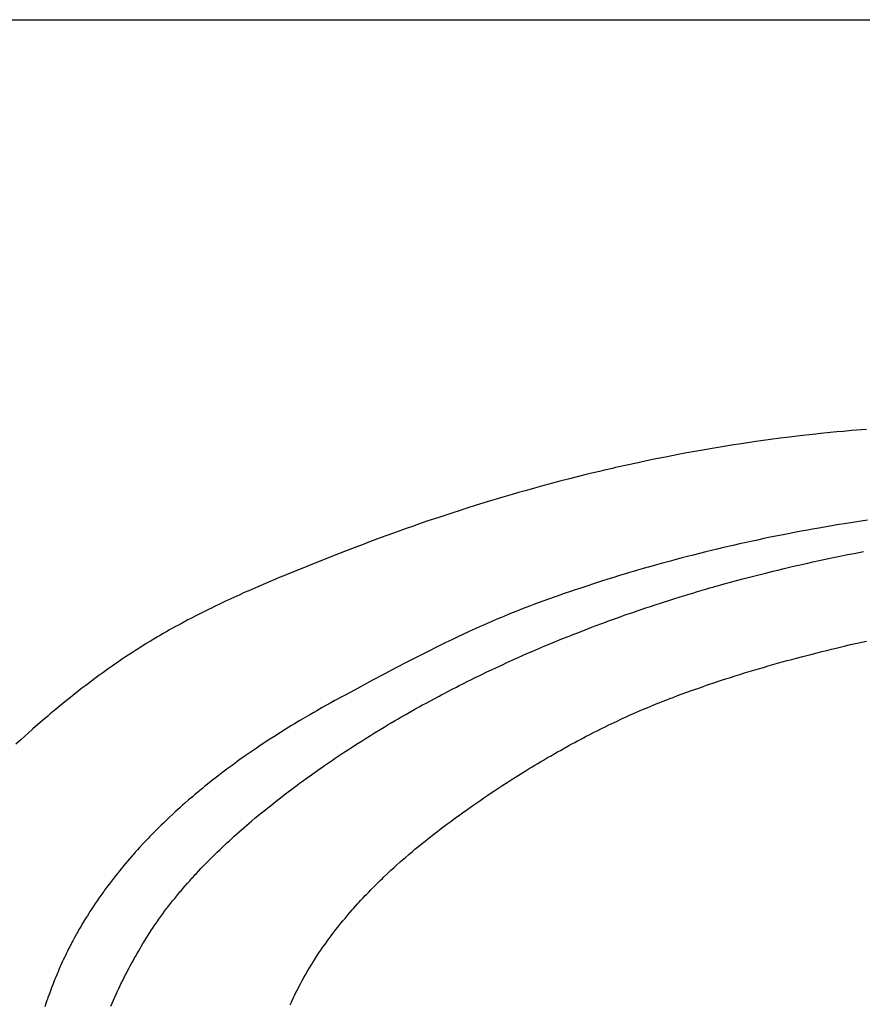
# Model space of a CAD drawing. Header units: inches. Extents: x 0 to 16, y 0 to 10.
# Tile 21 of 44: x 13.516 to 13.737, y 1.658 to 1.916. Entities that reach past the tile are written whole.
import ezdxf

# ---------------------------------------------------------------- set-up
doc = ezdxf.new("R2010")
doc.units = ezdxf.units.IN
doc.header["$LTSCALE"] = 0.935
doc.header["$MEASUREMENT"] = 0
doc.layers.get('0').update_dxf_attribs({"linetype": 'CONTINUOUS'})
doc.styles.get("Standard").update_dxf_attribs({"font": 'txt', "width": 0.8})

# ---------------------------------------------------------------- blocks, each defined once
blk = doc.blocks.new('*T18')
at = {"color": 2, "linetype": 'Continuous'}
for p, q in [((0, 0), (2.75, 0)), ((0, 0), (0, -1.875)), ((2.75, 0), (2.75, -1.875)), ((0, -0.75), (2.75, -0.75)), ((0, -1.25), (2.75, -1.25)), ((1.375, -1.25), (1.375, -1.5625)), ((0, -1.5625), (2.75, -1.5625)), ((0, -1.875), (2.75, -1.875))]:
    blk.add_line(p, q, dxfattribs=at)
at = {"color": 2, "linetype": 'Continuous', "attachment_point": 2, "line_spacing_factor": 0.9}
for s, insert, char_height, width in [('A-F Control Panel\\P ', (1.375, -0.82812), 0.15625, 4.25), ('A', (0.6875, -1.32812), 0.15625, 0.25), ('\\Q15.0;ALL DIMENSIONS ARE IN INCHES', (1.375, -1.64354), 0.0825, 3.696)]:
    blk.add_mtext(s, dxfattribs=dict(at, insert=insert, char_height=char_height, width=width))

msp = doc.modelspace()

# ---------------------------------------------------------------- linework, layer by layer
at = {"color": 2, "linetype": 'Continuous'}
for p, q in [((13.71561, 1.80633), (13.71306, 1.80599)), ((13.71732, 1.80654), (13.71561, 1.80633)), ((13.71817, 1.80665), (13.71732, 1.80654)), ((13.71944, 1.8068), (13.71817, 1.80665)), ((13.72157, 1.80705), (13.71944, 1.8068)), ((13.72327, 1.80724), (13.72157, 1.80705)), ((13.72497, 1.80742), (13.72327, 1.80724)), ((13.72625, 1.80756), (13.72497, 1.80742)), ((13.73052, 1.80797), (13.72625, 1.80756)), ((13.73224, 1.80813), (13.73052, 1.80797)), ((13.7344, 1.80832), (13.73224, 1.80813)), ((13.73828, 1.80862), (13.7344, 1.80832)), ((13.69776, 1.80366), (13.69479, 1.80314)), ((13.69989, 1.80402), (13.69776, 1.80366)), ((13.70286, 1.8045), (13.69989, 1.80402)), ((13.70541, 1.80489), (13.70286, 1.8045)), ((13.70711, 1.80515), (13.70541, 1.80489)), ((13.70923, 1.80546), (13.70711, 1.80515)), ((13.71051, 1.80564), (13.70923, 1.80546)), ((13.71306, 1.80599), (13.71051, 1.80564)), ((13.68294, 1.80088), (13.68252, 1.8008)), ((13.68548, 1.80139), (13.68294, 1.80088)), ((13.68759, 1.80181), (13.68548, 1.80139)), ((13.68886, 1.80205), (13.68759, 1.80181)), ((13.69055, 1.80237), (13.68886, 1.80205)), ((13.69267, 1.80276), (13.69055, 1.80237)), ((13.69479, 1.80314), (13.69267, 1.80276)), ((13.67155, 1.79841), (13.66945, 1.79792)), ((13.67239, 1.7986), (13.67155, 1.79841)), ((13.67576, 1.79936), (13.67239, 1.7986)), ((13.67787, 1.79982), (13.67576, 1.79936)), ((13.68125, 1.80054), (13.67787, 1.79982)), ((13.68209, 1.80071), (13.68125, 1.80054)), ((13.68252, 1.8008), (13.68209, 1.80071)), ((13.66358, 1.7965), (13.66023, 1.79566)), ((13.66567, 1.79702), (13.66358, 1.7965)), ((13.66819, 1.79762), (13.66567, 1.79702)), ((13.66945, 1.79792), (13.66819, 1.79762)), ((13.65105, 1.79321), (13.64897, 1.79263)), ((13.65355, 1.7939), (13.65105, 1.79321)), ((13.6548, 1.79424), (13.65355, 1.7939)), ((13.65772, 1.79501), (13.6548, 1.79424)), ((13.66023, 1.79566), (13.65772, 1.79501)), ((13.64275, 1.79084), (13.63862, 1.7896)), ((13.64524, 1.79157), (13.64275, 1.79084)), ((13.6469, 1.79205), (13.64524, 1.79157)), ((13.64897, 1.79263), (13.6469, 1.79205)), ((13.63574, 1.78871), (13.63328, 1.78794)), ((13.63862, 1.7896), (13.63574, 1.78871)), ((13.62591, 1.78554), (13.62306, 1.78458)), ((13.62959, 1.78675), (13.62591, 1.78554)), ((13.63123, 1.78728), (13.62959, 1.78675)), ((13.63328, 1.78794), (13.63123, 1.78728)), ((13.619, 1.78317), (13.61738, 1.7826)), ((13.62062, 1.78374), (13.619, 1.78317)), ((13.62306, 1.78458), (13.62062, 1.78374)), ((13.72922, 1.78332), (13.72581, 1.78273)), ((13.7305, 1.78353), (13.72922, 1.78332)), ((13.73306, 1.78395), (13.7305, 1.78353)), ((13.73476, 1.78422), (13.73306, 1.78395)), ((13.7369, 1.78455), (13.73476, 1.78422)), ((13.7386, 1.7848), (13.7369, 1.78455)), ((13.61254, 1.78086), (13.61053, 1.78012)), ((13.61496, 1.78174), (13.61254, 1.78086)), ((13.61738, 1.7826), (13.61496, 1.78174)), ((13.71304, 1.78029), (13.71134, 1.77994)), ((13.71644, 1.78098), (13.71304, 1.78029)), ((13.71771, 1.78123), (13.71644, 1.78098)), ((13.71899, 1.78147), (13.71771, 1.78123)), ((13.72112, 1.78188), (13.71899, 1.78147)), ((13.72283, 1.78219), (13.72112, 1.78188)), ((13.7241, 1.78243), (13.72283, 1.78219)), ((13.72581, 1.78273), (13.7241, 1.78243)), ((13.60413, 1.7777), (13.5989, 1.77567)), ((13.60532, 1.77816), (13.60413, 1.7777)), ((13.60652, 1.77862), (13.60532, 1.77816)), ((13.60772, 1.77907), (13.60652, 1.77862)), ((13.61053, 1.78012), (13.60772, 1.77907)), ((13.70328, 1.77817), (13.70075, 1.77758)), ((13.70498, 1.77855), (13.70328, 1.77817)), ((13.70667, 1.77893), (13.70498, 1.77855)), ((13.70837, 1.7793), (13.70667, 1.77893)), ((13.70964, 1.77958), (13.70837, 1.7793)), ((13.71134, 1.77994), (13.70964, 1.77958)), ((13.5989, 1.77567), (13.59648, 1.77472)), ((13.69274, 1.77562), (13.68981, 1.77486)), ((13.69443, 1.77605), (13.69274, 1.77562)), ((13.69611, 1.77646), (13.69443, 1.77605)), ((13.69906, 1.77718), (13.69611, 1.77646)), ((13.70075, 1.77758), (13.69906, 1.77718)), ((13.72835, 1.77471), (13.73002, 1.77506)), ((13.73002, 1.77506), (13.73128, 1.77532)), ((13.73128, 1.77532), (13.73295, 1.77565)), ((13.73295, 1.77565), (13.73337, 1.77574)), ((13.73337, 1.77574), (13.73504, 1.77606)), ((13.73504, 1.77606), (13.73629, 1.7763)), ((13.73629, 1.7763), (13.73754, 1.77654)), ((13.59123, 1.77265), (13.58841, 1.77151)), ((13.59406, 1.77377), (13.59123, 1.77265)), ((13.59648, 1.77472), (13.59406, 1.77377)), ((13.68104, 1.77247), (13.68063, 1.77235)), ((13.68312, 1.77305), (13.68104, 1.77247)), ((13.68437, 1.7734), (13.68312, 1.77305)), ((13.68646, 1.77397), (13.68437, 1.7734)), ((13.68771, 1.77431), (13.68646, 1.77397)), ((13.68981, 1.77486), (13.68771, 1.77431)), ((13.71667, 1.7721), (13.71875, 1.77259)), ((13.71875, 1.77259), (13.72001, 1.77288)), ((13.72001, 1.77288), (13.72167, 1.77326)), ((13.72167, 1.77326), (13.72293, 1.77354)), ((13.72293, 1.77354), (13.72418, 1.77382)), ((13.72418, 1.77382), (13.72585, 1.77418)), ((13.72585, 1.77418), (13.72835, 1.77471)), ((13.58519, 1.77019), (13.58399, 1.7697)), ((13.5864, 1.77069), (13.58519, 1.77019)), ((13.58841, 1.77151), (13.5864, 1.77069)), ((13.67318, 1.77015), (13.67195, 1.76977)), ((13.67524, 1.77077), (13.67318, 1.77015)), ((13.67607, 1.77102), (13.67524, 1.77077)), ((13.67731, 1.77139), (13.67607, 1.77102)), ((13.67814, 1.77163), (13.67731, 1.77139)), ((13.67938, 1.77199), (13.67814, 1.77163)), ((13.68021, 1.77223), (13.67938, 1.77199)), ((13.68063, 1.77235), (13.68021, 1.77223)), ((13.70586, 1.76938), (13.70794, 1.76993)), ((13.70794, 1.76993), (13.71001, 1.77046)), ((13.71001, 1.77046), (13.71209, 1.77099)), ((13.71209, 1.77099), (13.71376, 1.7714)), ((13.71376, 1.7714), (13.71501, 1.7717)), ((13.71501, 1.7717), (13.71667, 1.7721)), ((13.57838, 1.76732), (13.57679, 1.76662)), ((13.58038, 1.76818), (13.57838, 1.76732)), ((13.58118, 1.76852), (13.58038, 1.76818)), ((13.58279, 1.76919), (13.58118, 1.76852)), ((13.58399, 1.7697), (13.58279, 1.76919)), ((13.66866, 1.76874), (13.66295, 1.76688)), ((13.6703, 1.76926), (13.66866, 1.76874)), ((13.67195, 1.76977), (13.6703, 1.76926)), ((13.698, 1.76722), (13.69841, 1.76734)), ((13.69841, 1.76734), (13.69882, 1.76745)), ((13.69882, 1.76745), (13.70006, 1.7678)), ((13.70006, 1.7678), (13.70089, 1.76803)), ((13.70089, 1.76803), (13.70296, 1.7686)), ((13.70296, 1.7686), (13.7042, 1.76894)), ((13.7042, 1.76894), (13.70586, 1.76938)), ((13.57361, 1.76521), (13.57203, 1.76449)), ((13.5748, 1.76575), (13.57361, 1.76521)), ((13.57599, 1.76627), (13.5748, 1.76575)), ((13.57679, 1.76662), (13.57599, 1.76627)), ((13.65769, 1.76508), (13.65207, 1.76307)), ((13.6589, 1.7655), (13.65769, 1.76508)), ((13.66052, 1.76606), (13.6589, 1.7655)), ((13.66173, 1.76647), (13.66052, 1.76606)), ((13.66295, 1.76688), (13.66173, 1.76647)), ((13.68935, 1.76464), (13.69058, 1.76502)), ((13.69058, 1.76502), (13.6914, 1.76527)), ((13.6914, 1.76527), (13.69264, 1.76565)), ((13.69264, 1.76565), (13.69387, 1.76602)), ((13.69387, 1.76602), (13.69511, 1.76638)), ((13.69511, 1.76638), (13.69635, 1.76674)), ((13.69635, 1.76674), (13.69717, 1.76698)), ((13.69717, 1.76698), (13.698, 1.76722)), ((13.56693, 1.76209), (13.56615, 1.76171)), ((13.56849, 1.76284), (13.56693, 1.76209)), ((13.56967, 1.7634), (13.56849, 1.76284)), ((13.57124, 1.76413), (13.56967, 1.7634)), ((13.57203, 1.76449), (13.57124, 1.76413)), ((13.65004, 1.76232), (13.64883, 1.76185)), ((13.65085, 1.76262), (13.65004, 1.76232)), ((13.65207, 1.76307), (13.65085, 1.76262)), ((13.68035, 1.76174), (13.68157, 1.76215)), ((13.68157, 1.76215), (13.68279, 1.76255)), ((13.68279, 1.76255), (13.68443, 1.76309)), ((13.68443, 1.76309), (13.68689, 1.76387)), ((13.68689, 1.76387), (13.68771, 1.76413)), ((13.68771, 1.76413), (13.68935, 1.76464)), ((13.56227, 1.75978), (13.56073, 1.75898)), ((13.56343, 1.76036), (13.56227, 1.75978)), ((13.5642, 1.76075), (13.56343, 1.76036)), ((13.56537, 1.76133), (13.5642, 1.76075)), ((13.56615, 1.76171), (13.56537, 1.76133)), ((13.644, 1.75992), (13.6424, 1.75926)), ((13.6452, 1.76042), (13.644, 1.75992)), ((13.6464, 1.7609), (13.6452, 1.76042)), ((13.64721, 1.76122), (13.6464, 1.7609)), ((13.64883, 1.76185), (13.64721, 1.76122)), ((13.67263, 1.75907), (13.67384, 1.7595)), ((13.67384, 1.7595), (13.67465, 1.75979)), ((13.67465, 1.75979), (13.67546, 1.76007)), ((13.67546, 1.76007), (13.67668, 1.76049)), ((13.67668, 1.76049), (13.67831, 1.76105)), ((13.67831, 1.76105), (13.67912, 1.76133)), ((13.67912, 1.76133), (13.68035, 1.76174)), ((13.5569, 1.75694), (13.55576, 1.75631)), ((13.55729, 1.75715), (13.5569, 1.75694)), ((13.55843, 1.75777), (13.55729, 1.75715)), ((13.55996, 1.75858), (13.55843, 1.75777)), ((13.56073, 1.75898), (13.55996, 1.75858)), ((13.63763, 1.75719), (13.63683, 1.75684)), ((13.64001, 1.75824), (13.63763, 1.75719)), ((13.6412, 1.75875), (13.64001, 1.75824)), ((13.6424, 1.75926), (13.6412, 1.75875)), ((13.66618, 1.75669), (13.66698, 1.75699)), ((13.66698, 1.75699), (13.66899, 1.75774)), ((13.66899, 1.75774), (13.67101, 1.75848)), ((13.67101, 1.75848), (13.67263, 1.75907)), ((13.55275, 1.75458), (13.552, 1.75414)), ((13.5535, 1.75502), (13.55275, 1.75458)), ((13.55463, 1.75567), (13.5535, 1.75502)), ((13.555, 1.75588), (13.55463, 1.75567)), ((13.55576, 1.75631), (13.555, 1.75588)), ((13.63368, 1.75541), (13.63093, 1.75412)), ((13.63486, 1.75595), (13.63368, 1.75541)), ((13.63565, 1.75631), (13.63486, 1.75595)), ((13.63683, 1.75684), (13.63565, 1.75631)), ((13.65898, 1.75387), (13.66017, 1.75435)), ((13.66017, 1.75435), (13.66137, 1.75483)), ((13.66137, 1.75483), (13.66217, 1.75514)), ((13.66217, 1.75514), (13.66377, 1.75576)), ((13.66377, 1.75576), (13.66497, 1.75623)), ((13.66497, 1.75623), (13.66618, 1.75669)), ((13.54904, 1.75236), (13.54758, 1.75144)), ((13.55015, 1.75303), (13.54904, 1.75236)), ((13.55126, 1.7537), (13.55015, 1.75303)), ((13.552, 1.75414), (13.55126, 1.7537)), ((13.62781, 1.75262), (13.62586, 1.75167)), ((13.62937, 1.75337), (13.62781, 1.75262)), ((13.63093, 1.75412), (13.62937, 1.75337)), ((13.65224, 1.75108), (13.65382, 1.75175)), ((13.65382, 1.75175), (13.6554, 1.75241)), ((13.6554, 1.75241), (13.65659, 1.7529)), ((13.65659, 1.7529), (13.65699, 1.75306)), ((13.65699, 1.75306), (13.65739, 1.75323)), ((13.65739, 1.75323), (13.65898, 1.75387)), ((13.73248, 1.75169), (13.73416, 1.75209)), ((13.73416, 1.75209), (13.73584, 1.75247)), ((13.73584, 1.75247), (13.73836, 1.75304)), ((13.54469, 1.74958), (13.54361, 1.74886)), ((13.54541, 1.75005), (13.54469, 1.74958)), ((13.54649, 1.75075), (13.54541, 1.75005)), ((13.54758, 1.75144), (13.54649, 1.75075)), ((13.62121, 1.74934), (13.61928, 1.74835)), ((13.62276, 1.75012), (13.62121, 1.74934)), ((13.62586, 1.75167), (13.62276, 1.75012)), ((13.64674, 1.74868), (13.64792, 1.7492)), ((13.64792, 1.7492), (13.64909, 1.74972)), ((13.64909, 1.74972), (13.65067, 1.7504)), ((13.65067, 1.7504), (13.65224, 1.75108)), ((13.72161, 1.74899), (13.72369, 1.74953)), ((13.72369, 1.74953), (13.72536, 1.74996)), ((13.72536, 1.74996), (13.72661, 1.75027)), ((13.72661, 1.75027), (13.72787, 1.75058)), ((13.72787, 1.75058), (13.72913, 1.75089)), ((13.72913, 1.75089), (13.73038, 1.7512)), ((13.73038, 1.7512), (13.73248, 1.75169)), ((13.54077, 1.74693), (13.54007, 1.74644)), ((13.54148, 1.74742), (13.54077, 1.74693)), ((13.54254, 1.74815), (13.54148, 1.74742)), ((13.54361, 1.74886), (13.54254, 1.74815)), ((13.61773, 1.74756), (13.61466, 1.74595)), ((13.61928, 1.74835), (13.61773, 1.74756)), ((13.64168, 1.74637), (13.64284, 1.74691)), ((13.64284, 1.74691), (13.64362, 1.74727)), ((13.64362, 1.74727), (13.6444, 1.74763)), ((13.6444, 1.74763), (13.64557, 1.74816)), ((13.64557, 1.74816), (13.64674, 1.74868)), ((13.71247, 1.74648), (13.71371, 1.74684)), ((13.71371, 1.74684), (13.71495, 1.74719)), ((13.71495, 1.74719), (13.7162, 1.74754)), ((13.7162, 1.74754), (13.71744, 1.74788)), ((13.71744, 1.74788), (13.71869, 1.74822)), ((13.71869, 1.74822), (13.71994, 1.74855)), ((13.71994, 1.74855), (13.72161, 1.74899)), ((13.53762, 1.7447), (13.53658, 1.74395)), ((13.53832, 1.7452), (13.53762, 1.7447)), ((13.53902, 1.7457), (13.53832, 1.7452)), ((13.54007, 1.74644), (13.53902, 1.7457)), ((13.61159, 1.74434), (13.60853, 1.74271)), ((13.61466, 1.74595), (13.61159, 1.74434)), ((13.6355, 1.74342), (13.63666, 1.74398)), ((13.63666, 1.74398), (13.63743, 1.74436)), ((13.63743, 1.74436), (13.63858, 1.74491)), ((13.63858, 1.74491), (13.63974, 1.74546)), ((13.63974, 1.74546), (13.6409, 1.74601)), ((13.6409, 1.74601), (13.64168, 1.74637)), ((13.7038, 1.74387), (13.70503, 1.74426)), ((13.70503, 1.74426), (13.70627, 1.74464)), ((13.70627, 1.74464), (13.70874, 1.74539)), ((13.70874, 1.74539), (13.70998, 1.74576)), ((13.70998, 1.74576), (13.71122, 1.74612)), ((13.71122, 1.74612), (13.71247, 1.74648)), ((13.53315, 1.74139), (13.53213, 1.74061)), ((13.53417, 1.74216), (13.53315, 1.74139)), ((13.5352, 1.74293), (13.53417, 1.74216)), ((13.53589, 1.74344), (13.5352, 1.74293)), ((13.53658, 1.74395), (13.53589, 1.74344)), ((13.60853, 1.74271), (13.60548, 1.74107)), ((13.6313, 1.74132), (13.63244, 1.7419)), ((13.63244, 1.7419), (13.63359, 1.74248)), ((13.63359, 1.74248), (13.63435, 1.74286)), ((13.63435, 1.74286), (13.6355, 1.74342)), ((13.69601, 1.74131), (13.69683, 1.74159)), ((13.69683, 1.74159), (13.69847, 1.74214)), ((13.69847, 1.74214), (13.69969, 1.74255)), ((13.69969, 1.74255), (13.70051, 1.74282)), ((13.70051, 1.74282), (13.70133, 1.74308)), ((13.70133, 1.74308), (13.70257, 1.74348)), ((13.70257, 1.74348), (13.7038, 1.74387)), ((13.53112, 1.73982), (13.52977, 1.73876)), ((13.53213, 1.74061), (13.53112, 1.73982)), ((13.60281, 1.73963), (13.59862, 1.73737)), ((13.60548, 1.74107), (13.60281, 1.73963)), ((13.626, 1.73857), (13.62675, 1.73897)), ((13.62675, 1.73897), (13.62751, 1.73937)), ((13.62751, 1.73937), (13.62826, 1.73976)), ((13.62826, 1.73976), (13.6294, 1.74035)), ((13.6294, 1.74035), (13.63054, 1.74094)), ((13.63054, 1.74094), (13.6313, 1.74132)), ((13.68869, 1.7387), (13.6899, 1.73915)), ((13.6899, 1.73915), (13.69112, 1.73959)), ((13.69112, 1.73959), (13.69234, 1.74003)), ((13.69234, 1.74003), (13.69316, 1.74032)), ((13.69316, 1.74032), (13.69397, 1.7406)), ((13.69397, 1.7406), (13.6952, 1.74103)), ((13.6952, 1.74103), (13.69601, 1.74131)), ((13.5281, 1.73742), (13.52611, 1.7358)), ((13.5291, 1.73823), (13.5281, 1.73742)), ((13.52977, 1.73876), (13.5291, 1.73823)), ((13.59751, 1.73676), (13.59641, 1.73615)), ((13.59862, 1.73737), (13.59751, 1.73676)), ((13.6215, 1.73614), (13.62262, 1.73675)), ((13.62262, 1.73675), (13.62375, 1.73736)), ((13.62375, 1.73736), (13.62487, 1.73797)), ((13.62487, 1.73797), (13.626, 1.73857)), ((13.68224, 1.73618), (13.68344, 1.73667)), ((13.68344, 1.73667), (13.68384, 1.73683)), ((13.68384, 1.73683), (13.68464, 1.73715)), ((13.68464, 1.73715), (13.68585, 1.73762)), ((13.68585, 1.73762), (13.68666, 1.73793)), ((13.68666, 1.73793), (13.68747, 1.73824)), ((13.68747, 1.73824), (13.68869, 1.7387)), ((13.5238, 1.73387), (13.52314, 1.73332)), ((13.52511, 1.73497), (13.5238, 1.73387)), ((13.52611, 1.7358), (13.52511, 1.73497)), ((13.59199, 1.73366), (13.59016, 1.73258)), ((13.59309, 1.73429), (13.59199, 1.73366)), ((13.59383, 1.73471), (13.59309, 1.73429)), ((13.5953, 1.73554), (13.59383, 1.73471)), ((13.59641, 1.73615), (13.5953, 1.73554)), ((13.61595, 1.733), (13.61705, 1.73364)), ((13.61705, 1.73364), (13.61816, 1.73427)), ((13.61816, 1.73427), (13.61964, 1.7351)), ((13.61964, 1.7351), (13.62076, 1.73573)), ((13.62076, 1.73573), (13.6215, 1.73614)), ((13.6759, 1.73345), (13.67708, 1.73398)), ((13.67708, 1.73398), (13.67787, 1.73432)), ((13.67787, 1.73432), (13.67866, 1.73467)), ((13.67866, 1.73467), (13.67945, 1.73501)), ((13.67945, 1.73501), (13.68064, 1.73552)), ((13.68064, 1.73552), (13.68144, 1.73585)), ((13.68144, 1.73585), (13.68224, 1.73618)), ((13.52119, 1.73164), (13.51925, 1.72994)), ((13.52217, 1.73248), (13.52119, 1.73164)), ((13.52314, 1.73332), (13.52217, 1.73248)), ((13.58797, 1.73128), (13.58724, 1.73083)), ((13.58943, 1.73215), (13.58797, 1.73128)), ((13.59016, 1.73258), (13.58943, 1.73215)), ((13.61156, 1.73041), (13.61265, 1.73106)), ((13.61265, 1.73106), (13.61338, 1.7315)), ((13.61338, 1.7315), (13.61448, 1.73214)), ((13.61448, 1.73214), (13.61521, 1.73257)), ((13.61521, 1.73257), (13.61595, 1.733)), ((13.67044, 1.7309), (13.67122, 1.73127)), ((13.67122, 1.73127), (13.67199, 1.73164)), ((13.67199, 1.73164), (13.67277, 1.73201)), ((13.67277, 1.73201), (13.67394, 1.73255)), ((13.67394, 1.73255), (13.67512, 1.73309)), ((13.67512, 1.73309), (13.6759, 1.73345)), ((13.51796, 1.7288), (13.51604, 1.72707)), ((13.51925, 1.72994), (13.51796, 1.7288)), ((13.58434, 1.72904), (13.58253, 1.72789)), ((13.58651, 1.73039), (13.58434, 1.72904)), ((13.58724, 1.73083), (13.58651, 1.73039)), ((13.60793, 1.7282), (13.60902, 1.72887)), ((13.60902, 1.72887), (13.6101, 1.72953)), ((13.6101, 1.72953), (13.61156, 1.73041)), ((13.66544, 1.72839), (13.66659, 1.72898)), ((13.66659, 1.72898), (13.66774, 1.72956)), ((13.66774, 1.72956), (13.66851, 1.72995)), ((13.66851, 1.72995), (13.66967, 1.73052)), ((13.66967, 1.73052), (13.67044, 1.7309)), ((13.51604, 1.72707), (13.51476, 1.7259)), ((13.57967, 1.72602), (13.57896, 1.72555)), ((13.5811, 1.72696), (13.57967, 1.72602)), ((13.58253, 1.72789), (13.5811, 1.72696)), ((13.60328, 1.72525), (13.6047, 1.72616)), ((13.6047, 1.72616), (13.60578, 1.72685)), ((13.60578, 1.72685), (13.60685, 1.72752)), ((13.60685, 1.72752), (13.60793, 1.7282)), ((13.66013, 1.72556), (13.66089, 1.72598)), ((13.66089, 1.72598), (13.66164, 1.72639)), ((13.66164, 1.72639), (13.6624, 1.72679)), ((13.6624, 1.72679), (13.66316, 1.7272)), ((13.66316, 1.7272), (13.66392, 1.7276)), ((13.66392, 1.7276), (13.66468, 1.728)), ((13.66468, 1.728), (13.66544, 1.72839)), ((13.57612, 1.72361), (13.57507, 1.72288)), ((13.57683, 1.7241), (13.57612, 1.72361)), ((13.57789, 1.72483), (13.57683, 1.7241)), ((13.57896, 1.72555), (13.57789, 1.72483)), ((13.59974, 1.72292), (13.6008, 1.72363)), ((13.6008, 1.72363), (13.6015, 1.72409)), ((13.6015, 1.72409), (13.60221, 1.72456)), ((13.60221, 1.72456), (13.60328, 1.72525)), ((13.65526, 1.72282), (13.65638, 1.72346)), ((13.65638, 1.72346), (13.65713, 1.72389)), ((13.65713, 1.72389), (13.65788, 1.72431)), ((13.65788, 1.72431), (13.659, 1.72494)), ((13.659, 1.72494), (13.65938, 1.72515)), ((13.65938, 1.72515), (13.66013, 1.72556)), ((13.57228, 1.72088), (13.57158, 1.72037)), ((13.57297, 1.72138), (13.57228, 1.72088)), ((13.57367, 1.72189), (13.57297, 1.72138)), ((13.57507, 1.72288), (13.57367, 1.72189)), ((13.59589, 1.72031), (13.59693, 1.72103)), ((13.59693, 1.72103), (13.59798, 1.72174)), ((13.59798, 1.72174), (13.59868, 1.72222)), ((13.59868, 1.72222), (13.59974, 1.72292)), ((13.65119, 1.72041), (13.65192, 1.72086)), ((13.65192, 1.72086), (13.65266, 1.7213)), ((13.65266, 1.7213), (13.6534, 1.72173)), ((13.6534, 1.72173), (13.65452, 1.72239)), ((13.65452, 1.72239), (13.65526, 1.72282)), ((13.56918, 1.71858), (13.56781, 1.71753)), ((13.56986, 1.71909), (13.56918, 1.71858)), ((13.57055, 1.71961), (13.56986, 1.71909)), ((13.57158, 1.72037), (13.57055, 1.71961)), ((13.59209, 1.71763), (13.59278, 1.71812)), ((13.59278, 1.71812), (13.59346, 1.71861)), ((13.59346, 1.71861), (13.5945, 1.71934)), ((13.5945, 1.71934), (13.59519, 1.71983)), ((13.59519, 1.71983), (13.59554, 1.72007)), ((13.59554, 1.72007), (13.59589, 1.72031)), ((13.64606, 1.71724), (13.64751, 1.71816)), ((13.64751, 1.71816), (13.64861, 1.71884)), ((13.64861, 1.71884), (13.64971, 1.71952)), ((13.64971, 1.71952), (13.65045, 1.71997)), ((13.65045, 1.71997), (13.65119, 1.72041)), ((13.56612, 1.71621), (13.56511, 1.71541)), ((13.56713, 1.717), (13.56612, 1.71621)), ((13.56781, 1.71753), (13.56713, 1.717)), ((13.58867, 1.71515), (13.58935, 1.71565)), ((13.58935, 1.71565), (13.59003, 1.71615)), ((13.59003, 1.71615), (13.59072, 1.71665)), ((13.59072, 1.71665), (13.5914, 1.71714)), ((13.5914, 1.71714), (13.59209, 1.71763)), ((13.64279, 1.71515), (13.64388, 1.71585)), ((13.64388, 1.71585), (13.64496, 1.71655)), ((13.64496, 1.71655), (13.64606, 1.71724)), ((13.56246, 1.71323), (13.5618, 1.71268)), ((13.56312, 1.71378), (13.56246, 1.71323)), ((13.56378, 1.71432), (13.56312, 1.71378)), ((13.56445, 1.71487), (13.56378, 1.71432)), ((13.56511, 1.71541), (13.56445, 1.71487)), ((13.5853, 1.71261), (13.58597, 1.71312)), ((13.58597, 1.71312), (13.58665, 1.71363)), ((13.58665, 1.71363), (13.58732, 1.71414)), ((13.58732, 1.71414), (13.588, 1.71465)), ((13.588, 1.71465), (13.58867, 1.71515)), ((13.63919, 1.71277), (13.64063, 1.71372)), ((13.64063, 1.71372), (13.64171, 1.71444)), ((13.64171, 1.71444), (13.64279, 1.71515)), ((13.5592, 1.71044), (13.55856, 1.70987)), ((13.56017, 1.71128), (13.5592, 1.71044)), ((13.56115, 1.71212), (13.56017, 1.71128)), ((13.5618, 1.71268), (13.56115, 1.71212)), ((13.58165, 1.70977), (13.58264, 1.71055)), ((13.58264, 1.71055), (13.58363, 1.71133)), ((13.58363, 1.71133), (13.5843, 1.71184)), ((13.5843, 1.71184), (13.5853, 1.71261)), ((13.63456, 1.7096), (13.63562, 1.71033)), ((13.63562, 1.71033), (13.63668, 1.71107)), ((13.63668, 1.71107), (13.63776, 1.7118)), ((13.63776, 1.7118), (13.63883, 1.71252)), ((13.63883, 1.71252), (13.63919, 1.71277)), ((13.55665, 1.70815), (13.55602, 1.70757)), ((13.55728, 1.70872), (13.55665, 1.70815)), ((13.55792, 1.7093), (13.55728, 1.70872)), ((13.55856, 1.70987), (13.55792, 1.7093)), ((13.57901, 1.70763), (13.58, 1.70844)), ((13.58, 1.70844), (13.58033, 1.70871)), ((13.58033, 1.70871), (13.58099, 1.70924)), ((13.58099, 1.70924), (13.58165, 1.70977)), ((13.63145, 1.7074), (13.63249, 1.70814)), ((13.63249, 1.70814), (13.63318, 1.70863)), ((13.63318, 1.70863), (13.63387, 1.70912)), ((13.63387, 1.70912), (13.63456, 1.7096)), ((13.55354, 1.70521), (13.55292, 1.70461)), ((13.55415, 1.7058), (13.55354, 1.70521)), ((13.55477, 1.70639), (13.55415, 1.7058)), ((13.55508, 1.70669), (13.55477, 1.70639)), ((13.55602, 1.70757), (13.55508, 1.70669)), ((13.57539, 1.70459), (13.57605, 1.70515)), ((13.57605, 1.70515), (13.5767, 1.70571)), ((13.5767, 1.70571), (13.57769, 1.70654)), ((13.57769, 1.70654), (13.57802, 1.70681)), ((13.57802, 1.70681), (13.57901, 1.70763)), ((13.62802, 1.70489), (13.62905, 1.70565)), ((13.62905, 1.70565), (13.63007, 1.7064)), ((13.63007, 1.7064), (13.63145, 1.7074)), ((13.5511, 1.7028), (13.55051, 1.70219)), ((13.55171, 1.70341), (13.5511, 1.7028)), ((13.55231, 1.70401), (13.55171, 1.70341)), ((13.55292, 1.70461), (13.55231, 1.70401)), ((13.57279, 1.70231), (13.57344, 1.70289)), ((13.57344, 1.70289), (13.57409, 1.70346)), ((13.57409, 1.70346), (13.57474, 1.70403)), ((13.57474, 1.70403), (13.57539, 1.70459)), ((13.6243, 1.70204), (13.62497, 1.70257)), ((13.62497, 1.70257), (13.62565, 1.70309)), ((13.62565, 1.70309), (13.62632, 1.7036)), ((13.62632, 1.7036), (13.627, 1.70412)), ((13.627, 1.70412), (13.62802, 1.70489)), ((13.54873, 1.70034), (13.54815, 1.69972)), ((13.54902, 1.70065), (13.54873, 1.70034)), ((13.54961, 1.70127), (13.54902, 1.70065)), ((13.54991, 1.70158), (13.54961, 1.70127)), ((13.55051, 1.70219), (13.54991, 1.70158)), ((13.56959, 1.69937), (13.57023, 1.69997)), ((13.57023, 1.69997), (13.57087, 1.70056)), ((13.57087, 1.70056), (13.57151, 1.70115)), ((13.57151, 1.70115), (13.57215, 1.70173)), ((13.57215, 1.70173), (13.57279, 1.70231)), ((13.62131, 1.69965), (13.6223, 1.70046)), ((13.6223, 1.70046), (13.62296, 1.70099)), ((13.62296, 1.70099), (13.62363, 1.70152)), ((13.62363, 1.70152), (13.6243, 1.70204)), ((13.54614, 1.69751), (13.54557, 1.69687)), ((13.54671, 1.69814), (13.54614, 1.69751)), ((13.54728, 1.69877), (13.54671, 1.69814)), ((13.54815, 1.69972), (13.54728, 1.69877)), ((13.56708, 1.69696), (13.5677, 1.69757)), ((13.5677, 1.69757), (13.56833, 1.69817)), ((13.56833, 1.69817), (13.56896, 1.69878)), ((13.56896, 1.69878), (13.56959, 1.69937)), ((13.61803, 1.69693), (13.61901, 1.69775)), ((13.61901, 1.69775), (13.61966, 1.6983)), ((13.61966, 1.6983), (13.62065, 1.69912)), ((13.62065, 1.69912), (13.62131, 1.69965)), ((13.54417, 1.69526), (13.54362, 1.6946)), ((13.54473, 1.6959), (13.54417, 1.69526)), ((13.54529, 1.69655), (13.54473, 1.6959)), ((13.54557, 1.69687), (13.54529, 1.69655)), ((13.56461, 1.69449), (13.56522, 1.69511)), ((13.56522, 1.69511), (13.56553, 1.69542)), ((13.56553, 1.69542), (13.56645, 1.69635)), ((13.56645, 1.69635), (13.56708, 1.69696)), ((13.61483, 1.69413), (13.61579, 1.69498)), ((13.61579, 1.69498), (13.61642, 1.69554)), ((13.61642, 1.69554), (13.61707, 1.6961)), ((13.61707, 1.6961), (13.61803, 1.69693)), ((13.54199, 1.69263), (13.54146, 1.69197)), ((13.54253, 1.69329), (13.54199, 1.69263)), ((13.54307, 1.69395), (13.54253, 1.69329)), ((13.54362, 1.6946), (13.54307, 1.69395)), ((13.56221, 1.69197), (13.5628, 1.6926)), ((13.5628, 1.6926), (13.5634, 1.69323)), ((13.5634, 1.69323), (13.564, 1.69386)), ((13.564, 1.69386), (13.56461, 1.69449)), ((13.61264, 1.69212), (13.61326, 1.6927)), ((13.61326, 1.6927), (13.6142, 1.69356)), ((13.6142, 1.69356), (13.61483, 1.69413)), ((13.54014, 1.69029), (13.53963, 1.68961)), ((13.5404, 1.69063), (13.54014, 1.69029)), ((13.54093, 1.6913), (13.5404, 1.69063)), ((13.54146, 1.69197), (13.54093, 1.6913)), ((13.55987, 1.68939), (13.56045, 1.69004)), ((13.56045, 1.69004), (13.56103, 1.69068)), ((13.56103, 1.69068), (13.56132, 1.691)), ((13.56132, 1.691), (13.56191, 1.69165)), ((13.56191, 1.69165), (13.56221, 1.69197)), ((13.60988, 1.68948), (13.61018, 1.68977)), ((13.61018, 1.68977), (13.61049, 1.69007)), ((13.61049, 1.69007), (13.6111, 1.69066)), ((13.6111, 1.69066), (13.6114, 1.69095)), ((13.6114, 1.69095), (13.61233, 1.69183)), ((13.61233, 1.69183), (13.61264, 1.69212)), ((13.53785, 1.68722), (13.53735, 1.68653)), ((13.5381, 1.68756), (13.53785, 1.68722)), ((13.5386, 1.68825), (13.5381, 1.68756)), ((13.53886, 1.68859), (13.5386, 1.68825)), ((13.53937, 1.68927), (13.53886, 1.68859)), ((13.53963, 1.68961), (13.53937, 1.68927)), ((13.55734, 1.68642), (13.55789, 1.68709)), ((13.55789, 1.68709), (13.55817, 1.68742)), ((13.55817, 1.68742), (13.55873, 1.68808)), ((13.55873, 1.68808), (13.5593, 1.68873)), ((13.5593, 1.68873), (13.55987, 1.68939)), ((13.6069, 1.68646), (13.60749, 1.68707)), ((13.60749, 1.68707), (13.60808, 1.68768)), ((13.60808, 1.68768), (13.60838, 1.68798)), ((13.60838, 1.68798), (13.60898, 1.68858)), ((13.60898, 1.68858), (13.60958, 1.68918)), ((13.60958, 1.68918), (13.60988, 1.68948)), ((13.53613, 1.68478), (13.53565, 1.68407)), ((13.53661, 1.68548), (13.53613, 1.68478)), ((13.5371, 1.68618), (13.53661, 1.68548)), ((13.53735, 1.68653), (13.5371, 1.68618)), ((13.5557, 1.68441), (13.55597, 1.68475)), ((13.55597, 1.68475), (13.55651, 1.68542)), ((13.55651, 1.68542), (13.55679, 1.68575)), ((13.55679, 1.68575), (13.55734, 1.68642)), ((13.60488, 1.6843), (13.60545, 1.68492)), ((13.60545, 1.68492), (13.60603, 1.68554)), ((13.60603, 1.68554), (13.60661, 1.68615)), ((13.60661, 1.68615), (13.6069, 1.68646)), ((13.53424, 1.68194), (13.53401, 1.68158)), ((13.5347, 1.68265), (13.53424, 1.68194)), ((13.53517, 1.68337), (13.5347, 1.68265)), ((13.53565, 1.68407), (13.53517, 1.68337)), ((13.55336, 1.68134), (13.55387, 1.68203)), ((13.55387, 1.68203), (13.55438, 1.68271)), ((13.55438, 1.68271), (13.55465, 1.68305)), ((13.55465, 1.68305), (13.55517, 1.68373)), ((13.55517, 1.68373), (13.5557, 1.68441)), ((13.60263, 1.68177), (13.60319, 1.68241)), ((13.60319, 1.68241), (13.60347, 1.68272)), ((13.60347, 1.68272), (13.60403, 1.68336)), ((13.60403, 1.68336), (13.60459, 1.68398)), ((13.60459, 1.68398), (13.60488, 1.6843)), ((13.53265, 1.67941), (13.53221, 1.67868)), ((13.5331, 1.68013), (13.53265, 1.67941)), ((13.53355, 1.68086), (13.5331, 1.68013)), ((13.53401, 1.68158), (13.53355, 1.68086)), ((13.55186, 1.67926), (13.55235, 1.67995)), ((13.55235, 1.67995), (13.5526, 1.6803)), ((13.5526, 1.6803), (13.5531, 1.68099)), ((13.5531, 1.68099), (13.55336, 1.68134)), ((13.60019, 1.67886), (13.60073, 1.67951)), ((13.60073, 1.67951), (13.60127, 1.68016)), ((13.60127, 1.68016), (13.60181, 1.68081)), ((13.60181, 1.68081), (13.60208, 1.68113)), ((13.60208, 1.68113), (13.60263, 1.68177)), ((13.53135, 1.67721), (13.53093, 1.67647)), ((13.53157, 1.67758), (13.53135, 1.67721)), ((13.532, 1.67831), (13.53157, 1.67758)), ((13.53221, 1.67868), (13.532, 1.67831)), ((13.54997, 1.67644), (13.55043, 1.67715)), ((13.55043, 1.67715), (13.55066, 1.6775)), ((13.55066, 1.6775), (13.55114, 1.67821)), ((13.55114, 1.67821), (13.55138, 1.67856)), ((13.55138, 1.67856), (13.55186, 1.67926)), ((13.59811, 1.67621), (13.59862, 1.67688)), ((13.59862, 1.67688), (13.59888, 1.67721)), ((13.59888, 1.67721), (13.5994, 1.67787)), ((13.5994, 1.67787), (13.59967, 1.6782)), ((13.59967, 1.6782), (13.60019, 1.67886)), ((13.52971, 1.67423), (13.52951, 1.67385)), ((13.53011, 1.67498), (13.52971, 1.67423)), ((13.53052, 1.67572), (13.53011, 1.67498)), ((13.53072, 1.6761), (13.53052, 1.67572)), ((13.53093, 1.67647), (13.53072, 1.6761)), ((13.54839, 1.67392), (13.54862, 1.6743)), ((13.54862, 1.6743), (13.54906, 1.67502)), ((13.54906, 1.67502), (13.54951, 1.67573)), ((13.54951, 1.67573), (13.54997, 1.67644)), ((13.59611, 1.67349), (13.5966, 1.67418)), ((13.5966, 1.67418), (13.5971, 1.67486)), ((13.5971, 1.67486), (13.5976, 1.67553)), ((13.5976, 1.67553), (13.59811, 1.67621)), ((13.52835, 1.67157), (13.52797, 1.67081)), ((13.52873, 1.67233), (13.52835, 1.67157)), ((13.52892, 1.67271), (13.52873, 1.67233)), ((13.52931, 1.67347), (13.52892, 1.67271)), ((13.52951, 1.67385), (13.52931, 1.67347)), ((13.54662, 1.67091), (13.54705, 1.67166)), ((13.54705, 1.67166), (13.54749, 1.67242)), ((13.54749, 1.67242), (13.54772, 1.67279)), ((13.54772, 1.67279), (13.54817, 1.67355)), ((13.54817, 1.67355), (13.54839, 1.67392)), ((13.59443, 1.67107), (13.59491, 1.67177)), ((13.59491, 1.67177), (13.59538, 1.67246)), ((13.59538, 1.67246), (13.59563, 1.67281)), ((13.59563, 1.67281), (13.59611, 1.67349)), ((13.52724, 1.66926), (13.52706, 1.66888)), ((13.52761, 1.67004), (13.52724, 1.66926)), ((13.52779, 1.67042), (13.52761, 1.67004)), ((13.52797, 1.67081), (13.52779, 1.67042)), ((13.54514, 1.66826), (13.54556, 1.66902)), ((13.54556, 1.66902), (13.54598, 1.66978)), ((13.54598, 1.66978), (13.54619, 1.67015)), ((13.54619, 1.67015), (13.54662, 1.67091)), ((13.59283, 1.66859), (13.59328, 1.6693)), ((13.59328, 1.6693), (13.59351, 1.66966)), ((13.59351, 1.66966), (13.59397, 1.67036)), ((13.59397, 1.67036), (13.59443, 1.67107)), ((13.52619, 1.66693), (13.52585, 1.66614)), ((13.52636, 1.66732), (13.52619, 1.66693)), ((13.52654, 1.66771), (13.52636, 1.66732)), ((13.52689, 1.66849), (13.52654, 1.66771)), ((13.52706, 1.66888), (13.52689, 1.66849)), ((13.54373, 1.6656), (13.54413, 1.66636)), ((13.54413, 1.66636), (13.54453, 1.66712)), ((13.54453, 1.66712), (13.54473, 1.6675)), ((13.54473, 1.6675), (13.54514, 1.66826)), ((13.59108, 1.6657), (13.59151, 1.66643)), ((13.59151, 1.66643), (13.59194, 1.66715)), ((13.59194, 1.66715), (13.59238, 1.66787)), ((13.59238, 1.66787), (13.59261, 1.66823)), ((13.59261, 1.66823), (13.59283, 1.66859)), ((13.52487, 1.66377), (13.52456, 1.66298)), ((13.52503, 1.66417), (13.52487, 1.66377)), ((13.52519, 1.66457), (13.52503, 1.66417)), ((13.52552, 1.66536), (13.52519, 1.66457)), ((13.52569, 1.66575), (13.52552, 1.66536)), ((13.52585, 1.66614), (13.52569, 1.66575)), ((13.54276, 1.66368), (13.54314, 1.66445)), ((13.54314, 1.66445), (13.54353, 1.66522)), ((13.54353, 1.66522), (13.54373, 1.6656)), ((13.58964, 1.66311), (13.59005, 1.66386)), ((13.59005, 1.66386), (13.59046, 1.6646)), ((13.59046, 1.6646), (13.59087, 1.66533)), ((13.59087, 1.66533), (13.59108, 1.6657)), ((13.52395, 1.66138), (13.52365, 1.66058)), ((13.52425, 1.66218), (13.52395, 1.66138)), ((13.52456, 1.66298), (13.52425, 1.66218)), ((13.54146, 1.66099), (13.54183, 1.66176)), ((13.54183, 1.66176), (13.5422, 1.66253)), ((13.5422, 1.66253), (13.54257, 1.6633)), ((13.54257, 1.6633), (13.54276, 1.66368)), ((13.58847, 1.66086), (13.58866, 1.66124)), ((13.58866, 1.66124), (13.58905, 1.66199)), ((13.58905, 1.66199), (13.58944, 1.66274)), ((13.58944, 1.66274), (13.58964, 1.66311)), ((13.52307, 1.65896), (13.52293, 1.65856)), ((13.52321, 1.65937), (13.52307, 1.65896)), ((13.5235, 1.66017), (13.52321, 1.65937)), ((13.52365, 1.66058), (13.5235, 1.66017)), ((13.54006, 1.65789), (13.5404, 1.65866)), ((13.5404, 1.65866), (13.54075, 1.65944)), ((13.54075, 1.65944), (13.5411, 1.66022)), ((13.5411, 1.66022), (13.54146, 1.66099)), ((13.58736, 1.65856), (13.58772, 1.65933)), ((13.58772, 1.65933), (13.58809, 1.6601)), ((13.58809, 1.6601), (13.58847, 1.66086)), ((13.52266, 1.65775), (13.52238, 1.65693)), ((13.52293, 1.65856), (13.52266, 1.65775)), ((13.53972, 1.65711), (13.54006, 1.65789)), ((13.58682, 1.6574), (13.58718, 1.65817)), ((13.58718, 1.65817), (13.58736, 1.65856))]:
    msp.add_line(p, q, dxfattribs=at)

# ---------------------------------------------------------------- block references
msp.add_blockref('*T18', (13.225, 1.91632))

doc.saveas('drawing.dxf')
